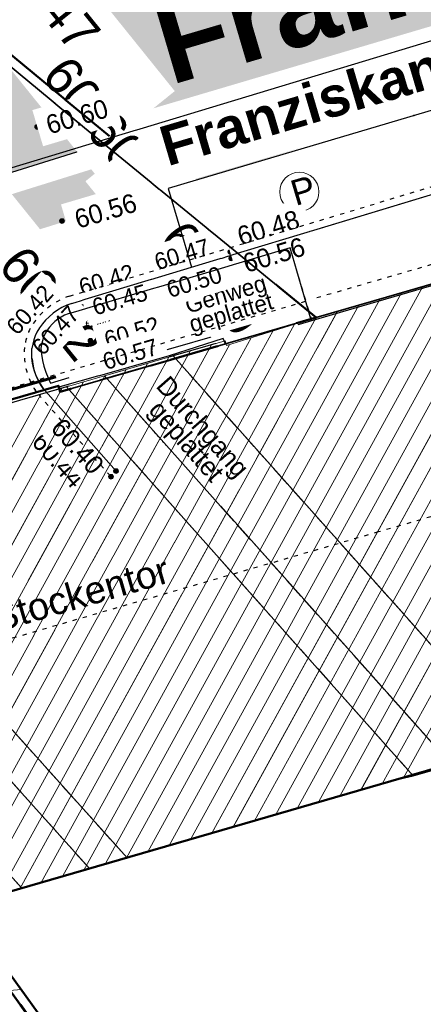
# Model space of a CAD drawing. Header units: millimetres. Extents: x 32365810 to 32368499, y 5620272 to 5622478.
# Tile 131 of 249: x 32366707 to 32366717, y 5620625 to 5620648. Entities that reach past the tile are written whole.
import ezdxf

# ---------------------------------------------------------------- set-up
doc = ezdxf.new("R2010")
doc.units = ezdxf.units.MM
for name, pattern in [('1000.100', [0]), ('1000.102', [0]), ('1000.104', [0.225, 0.075, -0.15]), ('1000.196', [0.225, 0.075, -0.15]), ('1000.210', [0]), ('1000.300', [0]), ('1600.1047', [0]), ('1600.2013', [0, 0]), ('1600.2028', [0]), ('1600.2305', [0.75, 0.5, 0, 0, -0.25]), ('1600.2505', [0]), ('1600.2507', [0]), ('GELTUNGSBEREICH', [8.5, 7, -1.5])]:
    doc.linetypes.add(name, pattern=pattern)
doc.layers.get('0').update_dxf_attribs({"color": 1, "linetype": 'CONTINUOUS'})
for name, color, linetype in [('_K_Fahrbahnmarkierung', 251, 'CONTINUOUS'), ('_K_Gebäude', 251, 'CONTINUOUS'), ('_K_Höhen_ gemessen (NHN)', 251, 'CONTINUOUS'), ('_K_Lagebezeichnungen', 251, 'CONTINUOUS'), ('_K_Siedlungsflächen - Bauwerke u. Einrichtungen', 251, 'CONTINUOUS'), ('_K_Topographie_ örtl. Aufnahme', 251, 'CONTINUOUS'), ('GELTUNGSBEREICH_B', 7, 'CONTINUOUS'), ('STRASSENBEGRENZUNG_FA', 72, 'CONTINUOUS'), ('UMGR_GELTUNGSBEREICH', 7, 'CONTINUOUS'), ('UMGR_STRASSENVERKEHRSFLÄCHE', 7, 'CONTINUOUS')]:
    doc.layers.add(name, color=color, linetype=linetype)
doc.layers.add('_K_Flurstücke_Grenzpunkte', color=251, linetype='CONTINUOUS', lineweight=50)
for name, color, linetype, transparency in [('Beschriftung Topographie', 7, 'CONTINUOUS', 0.75), ('EFB-_ Dachhöhen Bestandsgebäude (NHN)', 7, 'CONTINUOUS', 0.75), ('Fahrbahnmarkierung', 7, 'CONTINUOUS', 0.75), ('Flurstücke_Grenzpunkte', 11, 'CONTINUOUS', 0.75), ('Gebäude', 31, 'CONTINUOUS', 0.75), ('Höhen_ gemessen (NHN)', 7, 'CONTINUOUS', 0.75), ('Höhentexte_ gemessen (NHN)', 7, 'CONTINUOUS', 0.75), ('Lagebezeichnungen', 12, 'CONTINUOUS', 0.75), ('Leitungen Kanalbestand (AMT 66)', 7, 'CONTINUOUS', 0.75), ('Siedlungsflächen - Bauwerke u. Einrichtungen', 51, 'CONTINUOUS', 0.75), ('Symbole Topographie', 7, 'CONTINUOUS', 0.75), ('Topgraphie_ weitere örtliche Aufnahme', 7, 'CONTINUOUS', 0.75), ('Topographie_ örtl. Aufnahme', 7, 'CONTINUOUS', 0.75)]:
    doc.layers.add(name, color=color, linetype=linetype, transparency=transparency)
doc.layers.add('STRASSENVERKEHRSFLÄCHE_FA', color=7, linetype='CONTINUOUS', true_color=0xfff5bf)
doc.styles.add('Arial', font='arial.ttf')
doc.styles.add('Beschriftung Topographie_ blau', font='GOTHIC.TTF')
doc.styles.add('Höhe NHN_ gemessen_ schwarz', font='GOTHIC.TTF')
doc.styles.add('Name - Bauwerken u. Einrichtungen - F 10', font='arialbd.ttf')
doc.styles.add('Sonstiger Text_ Bezeichnung - N 7 380', font='arial.ttf')

# ---------------------------------------------------------------- blocks, each defined once
blk = doc.blocks.new('Flurgrenze_ Begleitsignatur')
at = {"color": 0, "lineweight": -2}
for p, q in [((-0.29, 0), (-0.12, 0)), ((0.12, 0), (0.29, 0))]:
    blk.add_line(p, q, dxfattribs=at)
for p in [(-0.06, 0), (0, 0), (0.06, 0)]:
    blk.add_point(p, dxfattribs=at)
blk = doc.blocks.new('S1000.15')
at = {"color": 0, "lineweight": -2}
for p, q in [((-0.5, 0.05), (-0.485, 0.1)), ((0.495, 0.05), (-0.5, 0.05)), ((-0.5, -0.05), (-0.5, 0)), ((-0.5, 0), (0.5, 0)), ((-0.485, 0.1), (0.49, 0.1)), ((-0.475, 0.15), (-0.455, 0.2)), ((0.475, 0.15), (-0.475, 0.15)), ((-0.455, 0.2), (0.455, 0.2)), ((-0.43, 0.25), (-0.4, 0.3)), ((0.43, 0.25), (-0.43, 0.25)), ((-0.4, 0.3), (0.395, 0.3)), ((-0.355, 0.35), (-0.295, 0.4)), ((0.36, 0.35), (-0.355, 0.35)), ((-0.295, 0.4), (0.3, 0.4)), ((0.22, 0.45), (-0.215, 0.45)), ((0.3, 0.4), (0.22, 0.45)), ((0.395, 0.3), (0.36, 0.35)), ((0.455, 0.2), (0.43, 0.25)), ((0.49, 0.1), (0.475, 0.15)), ((0.5, 0), (0.495, 0.05)), ((0.495, -0.05), (-0.5, -0.05)), ((-0.475, -0.15), (-0.49, -0.1)), ((-0.49, -0.1), (0.485, -0.1)), ((0.475, -0.15), (-0.475, -0.15)), ((-0.43, -0.25), (-0.455, -0.2)), ((-0.455, -0.2), (0.46, -0.2)), ((0.425, -0.25), (-0.43, -0.25)), ((-0.355, -0.35), (-0.4, -0.3)), ((-0.4, -0.3), (0.395, -0.3)), ((0.345, -0.35), (-0.355, -0.35)), ((-0.205, -0.45), (-0.29, -0.4)), ((-0.29, -0.4), (0.285, -0.4)), ((0.2, -0.45), (-0.205, -0.45)), ((0.285, -0.4), (0.345, -0.35)), ((0.395, -0.3), (0.425, -0.25)), ((0.46, -0.2), (0.475, -0.15)), ((0.485, -0.1), (0.495, -0.05))]:
    blk.add_line(p, q, dxfattribs=at)
blk.add_circle((0, 0), 0.5, dxfattribs=at)
blk = doc.blocks.new('S1000.549', base_point=(-0.2, 0))
at = {"color": 0, "lineweight": -2}
blk.add_line((-0.45, 0), (0.05, 0), dxfattribs=at)
blk.add_circle((-0.2, 0), 0.25, dxfattribs=at)
at = {"color": 0, "lineweight": -2, "insert": (0.05246, -0.199999), "char_height": 0.4, "attachment_point": 7, "line_spacing_factor": 0.69, "style": 'Arial'}
blk.add_mtext('W', dxfattribs=at)
blk = doc.blocks.new('S1000.319')
at = {"color": 0, "lineweight": -2}
blk.add_circle((0, 0), 0.5, dxfattribs=at)
at = {"color": 0, "lineweight": -2, "insert": (-0.19717, -0.320478), "char_height": 0.65, "attachment_point": 7, "line_spacing_factor": 0.69, "style": 'Arial'}
blk.add_mtext('P', dxfattribs=at)
blk = doc.blocks.new('S1000.258')
at = {"lineweight": -2}
blk.add_hatch(color=0, dxfattribs=at).paths.add_polyline_path([(-0.5, -0.5), (-0.5, 0.5), (0.5, 0.5), (0.5, -0.5)], flags=0)
blk = doc.blocks.new('O68')
at = {"layer": 'Gebäude', "color": 7, "linetype": '1600.2507', "lineweight": 18}
for p, q in [((32366209.186, 5621985.743), (32366205.062, 5621990.322)), ((32366205.062, 5621990.322), (32366205.609, 5621987.447)), ((32366205.609, 5621987.447), (32366207.564, 5621985.274)), ((32366207.564, 5621985.274), (32366209.186, 5621985.743))]:
    blk.add_line(p, q, dxfattribs=at)
blk = doc.blocks.new('O72')
at = {"layer": 'Gebäude', "color": 7, "linetype": '1600.2507', "lineweight": 18}
for p, q in [((32366208.634, 5621997.239), (32366204.001, 5621995.895)), ((32366216.912, 5621987.959), (32366208.634, 5621997.239)), ((32366204.758, 5621991.918), (32366204.001, 5621995.895)), ((32366204.758, 5621991.918), (32366210.08, 5621986.003)), ((32366210.329, 5621986.075), (32366216.569, 5621987.881)), ((32366216.569, 5621987.881), (32366216.912, 5621987.959)), ((32366210.08, 5621986.003), (32366210.329, 5621986.075))]:
    blk.add_line(p, q, dxfattribs=at)
blk = doc.blocks.new('O113')
at = {"layer": 'Gebäude', "color": 7, "linetype": '1600.2507', "lineweight": 18}
for p, q in [((32366211.178, 5621997.977), (32366209.537, 5621997.501)), ((32366219.478, 5621988.69), (32366211.178, 5621997.977)), ((32366209.537, 5621997.501), (32366217.825, 5621988.219)), ((32366217.825, 5621988.219), (32366219.478, 5621988.69))]:
    blk.add_line(p, q, dxfattribs=at)
blk = doc.blocks.new('O183')
at = {"layer": 'Flurstücke_Grenzpunkte', "color": 251, "linetype": '1600.2013', "lineweight": 50, "true_color": 0x566563}
blk.add_line((32366209.661345, 5622003.219428), (32366198.742345, 5622012.244428), dxfattribs=at)
at = {"layer": 'Flurstücke_Grenzpunkte', "color": 251, "lineweight": 50, "true_color": 0x566563, "xscale": 5, "yscale": 5, "zscale": 5, "rotation": 140.424876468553}
blk.add_blockref('Flurgrenze_ Begleitsignatur', (32366202.082254, 5622009.483857), dxfattribs=at)
blk = doc.blocks.new('O201')
at = {"layer": 'Flurstücke_Grenzpunkte', "color": 251, "linetype": '1600.2013', "lineweight": 50, "true_color": 0x566563}
blk.add_line((32366205.920698, 5621984.721125), (32366208.020698, 5621981.818125), dxfattribs=at)
at = {"layer": 'Flurstücke_Grenzpunkte', "color": 251, "lineweight": 50, "true_color": 0x566563, "xscale": 5, "yscale": 5, "zscale": 5, "rotation": 305.881585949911}
blk.add_blockref('Flurgrenze_ Begleitsignatur', (32366206.970698, 5621983.269625), dxfattribs=at)
blk = doc.blocks.new('O229')
at = {"layer": 'Flurstücke_Grenzpunkte', "color": 251, "linetype": '1600.2013', "lineweight": 50, "true_color": 0x566563}
blk.add_line((32366208.376336, 5621997.482098), (32366203.924336, 5621996.191098), dxfattribs=at)
at = {"layer": 'Flurstücke_Grenzpunkte', "color": 251, "lineweight": 50, "true_color": 0x566563, "xscale": 5, "yscale": 5, "zscale": 5, "rotation": 196.171209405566}
blk.add_blockref('Flurgrenze_ Begleitsignatur', (32366206.150336, 5621996.836598), dxfattribs=at)
blk = doc.blocks.new('O494')
at = {"layer": 'Gebäude', "color": 7, "linetype": '1600.2305', "lineweight": 18}
blk.add_line((32366209.537, 5621997.501), (32366211.178, 5621997.977), dxfattribs=at)
blk = doc.blocks.new('O522')
at = {"layer": 'Gebäude', "color": 7, "linetype": '1600.2305', "lineweight": 18}
blk.add_line((32366207.564, 5621985.274), (32366209.186, 5621985.743), dxfattribs=at)
blk = doc.blocks.new('O532')
at = {"layer": 'Gebäude', "color": 7, "linetype": '1600.2305', "lineweight": 18}
for p, q in [((32366210.329, 5621986.075), (32366216.569, 5621987.881)), ((32366216.569, 5621987.881), (32366216.912, 5621987.959)), ((32366210.08, 5621986.003), (32366210.329, 5621986.075))]:
    blk.add_line(p, q, dxfattribs=at)
blk = doc.blocks.new('O536')
at = {"layer": 'Gebäude', "color": 7, "linetype": '1600.2305', "lineweight": 18}
blk.add_line((32366204.001, 5621995.895), (32366208.634, 5621997.239), dxfattribs=at)
blk = doc.blocks.new('O759')
at = {"layer": 'Flurstücke_Grenzpunkte', "color": 7, "linetype": '1600.2028', "lineweight": 35}
for p, q in [((32366263.794, 5622001.568), (32366206.103, 5621984.853)), ((32366206.103, 5621984.853), (32366208.203, 5621981.95))]:
    blk.add_line(p, q, dxfattribs=at)
blk = doc.blocks.new('O864')
at = {"layer": 'Flurstücke_Grenzpunkte', "color": 7, "linetype": '1600.2028', "lineweight": 35}
blk.add_line((32366206.103, 5621984.853), (32366208.203, 5621981.95), dxfattribs=at)
blk = doc.blocks.new('O1462')
at = {"layer": 'Flurstücke_Grenzpunkte', "color": 7, "linetype": '1600.2028', "lineweight": 35}
for p, q in [((32366209.518, 5622003.046), (32366198.599, 5622012.071)), ((32366214.593, 5621998.895), (32366209.518, 5622003.046)), ((32366208.481, 5621997.122), (32366214.593, 5621998.895)), ((32366203.987, 5621995.975), (32366208.439, 5621997.266)), ((32366208.439, 5621997.266), (32366208.481, 5621997.122))]:
    blk.add_line(p, q, dxfattribs=at)
blk = doc.blocks.new('O1713')
at = {"layer": 'Flurstücke_Grenzpunkte', "color": 7, "linetype": '1600.2028', "lineweight": 35}
for p, q in [((32366260.69, 5622012.274), (32366214.593, 5621998.895)), ((32366263.794, 5622001.568), (32366206.103, 5621984.853)), ((32366208.481, 5621997.122), (32366214.593, 5621998.895)), ((32366203.987, 5621995.975), (32366208.439, 5621997.266)), ((32366208.439, 5621997.266), (32366208.481, 5621997.122))]:
    blk.add_line(p, q, dxfattribs=at)
blk = doc.blocks.new('O1900')
at = {"layer": 'Flurstücke_Grenzpunkte', "color": 7, "linetype": '1600.2028', "lineweight": 35}
for p, q in [((32366260.69, 5622012.274), (32366214.593, 5621998.895)), ((32366209.518, 5622003.046), (32366198.599, 5622012.071)), ((32366214.593, 5621998.895), (32366209.518, 5622003.046))]:
    blk.add_line(p, q, dxfattribs=at)
blk = doc.blocks.new('O2286')
at = {"layer": 'Gebäude', "color": 7, "linetype": '1600.2505', "lineweight": 18}
for p, q in [((32366260.69, 5622012.274), (32366214.593, 5621998.895)), ((32366214.593, 5621998.895), (32366212.458, 5621998.224)), ((32366212.424, 5621998.339), (32366211.178, 5621997.977)), ((32366212.458, 5621998.224), (32366212.424, 5621998.339)), ((32366211.178, 5621997.977), (32366209.537, 5621997.501)), ((32366209.537, 5621997.501), (32366208.634, 5621997.239)), ((32366208.634, 5621997.239), (32366204.001, 5621995.895)), ((32366216.912, 5621987.959), (32366217.825, 5621988.219)), ((32366210.329, 5621986.075), (32366216.569, 5621987.881)), ((32366216.569, 5621987.881), (32366216.912, 5621987.959)), ((32366209.186, 5621985.743), (32366210.08, 5621986.003)), ((32366210.08, 5621986.003), (32366210.329, 5621986.075)), ((32366207.564, 5621985.274), (32366209.186, 5621985.743)), ((32366206.103, 5621984.853), (32366207.564, 5621985.274))]:
    blk.add_line(p, q, dxfattribs=at)
at = {"layer": 'Gebäude', "color": 7, "lineweight": 18, "insert": (32366211.054412, 5621992.894653), "char_height": 0.65, "attachment_point": 6, "rotation": 16.141655, "line_spacing_factor": 0.69, "style": 'Sonstiger Text_ Bezeichnung - N 7 380', "bg_fill": 2}
blk.add_mtext('Stockentor', dxfattribs=at)
blk = doc.blocks.new('O2434')
at = {"layer": 'Gebäude', "color": 7, "linetype": '1600.2505', "lineweight": 18}
blk.add_line((32366208.203, 5621981.95), (32366206.103, 5621984.853), dxfattribs=at)
blk = doc.blocks.new('*X1125')
at = {"color": 253, "linetype": '1600.1047', "lineweight": 18, "true_color": 0xb2b2b2}
for p, q in [((32366216.679136, 5621987.906045), (32366224.269051, 5622001.703337)), ((32366216.174564, 5621987.766841), (32366223.75974, 5622001.555516)), ((32366215.156483, 5621987.472185), (32366222.741117, 5622001.259875)), ((32366215.665524, 5621987.619513), (32366223.250428, 5622001.407696)), ((32366214.647442, 5621987.324857), (32366222.231806, 5622001.112055)), ((32366213.629361, 5621987.030201), (32366221.213183, 5622000.816414)), ((32366214.138402, 5621987.177529), (32366221.722494, 5622000.964234)), ((32366212.61128, 5621986.735545), (32366220.19456, 5622000.520773)), ((32366213.120321, 5621986.882873), (32366220.703871, 5622000.668594)), ((32366212.10224, 5621986.588216), (32366219.685249, 5622000.372953)), ((32366211.084159, 5621986.29356), (32366218.666626, 5622000.077312)), ((32366211.593199, 5621986.440888), (32366219.175937, 5622000.225132)), ((32366210.575118, 5621986.146232), (32366218.157314, 5621999.929492)), ((32366209.556599, 5621985.850781), (32366217.138692, 5621999.633851)), ((32366210.066108, 5621985.99896), (32366217.648003, 5621999.781671)), ((32366209.047243, 5621985.702878), (32366216.62938, 5621999.48603)), ((32366208.029344, 5621985.408554), (32366215.610758, 5621999.19039)), ((32366208.538294, 5621985.555716), (32366216.120069, 5621999.33821)), ((32366207.011803, 5621985.11488), (32366214.592121, 5621998.894724)), ((32366207.520423, 5621985.261443), (32366215.101446, 5621999.042569)), ((32366206.503183, 5621984.968316), (32366214.074663, 5621998.732094)), ((32366205.96947, 5621985.554166), (32366213.039747, 5621998.406835)), ((32366206.079535, 5621984.976217), (32366213.557205, 5621998.569464)), ((32366205.749342, 5621986.710064), (32366212.093643, 5621998.243021)), ((32366205.859406, 5621986.132115), (32366212.522289, 5621998.244205)), ((32366205.529269, 5621987.866063), (32366211.074855, 5621997.947081)), ((32366205.639277, 5621987.288013), (32366211.584233, 5621998.095023)), ((32366205.419281, 5621988.444152), (32366210.5656, 5621997.799363)), ((32366205.199306, 5621989.600329), (32366209.54709, 5621997.503927)), ((32366205.309293, 5621989.02224), (32366210.056345, 5621997.651645)), ((32366205.089318, 5621990.178417), (32366209.037809, 5621997.356163)), ((32366204.869181, 5621991.3343), (32366208.019269, 5621997.060671)), ((32366204.979261, 5621990.756379), (32366208.528532, 5621997.208405))]:
    blk.add_line(p, q, dxfattribs=at)
blk = doc.blocks.new('*X1169')
at = {"color": 253, "linetype": '1600.1047', "lineweight": 18, "true_color": 0xb2b2b2}
blk.add_line((32366207.548653, 5621982.854557), (32366151.031707, 5621978.191899), dxfattribs=at)

msp = doc.modelspace()

# ---------------------------------------------------------------- hatches: boundary and pattern name
at = {"layer": 'STRASSENVERKEHRSFLÄCHE_FA', "true_color": 0xffd24a}
h = msp.add_hatch(color=41, dxfattribs=at)
h.paths.add_polyline_path([(32366700.812, 5620642.637), (32366709.343, 5620645.3), (32366744.935, 5620656.407), (32366800.844, 5620673.855), (32366814.238, 5620678.035), (32366812.525, 5620684.489), (32366790.959, 5620765.764), (32366786.667, 5620779.054), (32366782.414, 5620794.243), (32366771.602, 5620788.163), (32366758.559, 5620780.941), (32366707.208, 5620751.956), (32366691.608, 5620737.561), (32366678.051, 5620726.047), (32366655.3, 5620707.965), (32366642.99, 5620700.236), (32366635.313, 5620695.501)], flags=0)
edge = h.paths.add_edge_path(flags=0)
edge.add_line((32366743.171, 5620661.733), (32366743.725, 5620660.059))
edge.add_line((32366743.725, 5620660.059), (32366743.458, 5620659.979))
edge.add_line((32366743.458, 5620659.979), (32366724.425, 5620654.23))
edge.add_line((32366724.425, 5620654.23), (32366712.306, 5620650.509))
edge.add_line((32366712.306, 5620650.509), (32366710.876, 5620650.047))
edge.add_line((32366710.876, 5620650.047), (32366706.05, 5620648.579))
edge.add_arc((32366704.003, 5620654.956), 6.698, 283.318, 287.7972, ccw=False)
edge.add_line((32366705.546, 5620648.438), (32366698.424, 5620654.325))
edge.add_line((32366698.424, 5620654.325), (32366697.04, 5620655.473))
edge.add_line((32366697.04, 5620655.473), (32366693.205, 5620658.654))
edge.add_line((32366693.205, 5620658.654), (32366688.766, 5620662.336))
edge.add_line((32366688.766, 5620662.336), (32366681.071, 5620668.621))
edge.add_line((32366681.071, 5620668.621), (32366678.012, 5620671.146))
edge.add_line((32366678.012, 5620671.146), (32366674.951, 5620673.67))
edge.add_line((32366674.951, 5620673.67), (32366671.86, 5620676.22))
edge.add_line((32366671.86, 5620676.22), (32366667.729, 5620679.629))
edge.add_line((32366667.729, 5620679.629), (32366654.864, 5620689.785))
edge.add_line((32366654.864, 5620689.785), (32366649.894, 5620695.982))
edge.add_line((32366649.894, 5620695.982), (32366658.967, 5620703.306))
edge.add_line((32366658.967, 5620703.306), (32366659.344, 5620702.84))
edge.add_line((32366659.344, 5620702.84), (32366668.389, 5620710.034))
edge.add_line((32366668.389, 5620710.034), (32366674.395, 5620714.748))
edge.add_line((32366674.395, 5620714.748), (32366678.887, 5620718.272))
edge.add_line((32366678.887, 5620718.272), (32366679.916, 5620719.08))
edge.add_line((32366679.916, 5620719.08), (32366682.406, 5620721.072))
edge.add_line((32366682.406, 5620721.072), (32366687.066, 5620724.769))
edge.add_line((32366687.066, 5620724.769), (32366692.104, 5620728.954))
edge.add_line((32366692.104, 5620728.954), (32366695.975, 5620732.09))
edge.add_line((32366695.975, 5620732.09), (32366701.909, 5620736.897))
edge.add_line((32366701.909, 5620736.897), (32366705.598, 5620739.886))
edge.add_line((32366705.598, 5620739.886), (32366707.114, 5620741.114))
edge.add_line((32366707.114, 5620741.114), (32366709.678, 5620743.191))
edge.add_line((32366709.678, 5620743.191), (32366711.231, 5620744.449))
edge.add_line((32366711.231, 5620744.449), (32366709.901, 5620746.78))
edge.add_line((32366709.901, 5620746.78), (32366714.041, 5620748.991))
edge.add_line((32366714.041, 5620748.991), (32366720.118, 5620752.237))
edge.add_line((32366720.118, 5620752.237), (32366735.266, 5620760.328))
edge.add_line((32366735.266, 5620760.328), (32366742.576, 5620764.232))
edge.add_line((32366742.576, 5620764.232), (32366745.667, 5620765.883))
edge.add_line((32366745.667, 5620765.883), (32366748.389, 5620767.337))
edge.add_line((32366748.389, 5620767.337), (32366756.702, 5620771.881))
edge.add_line((32366756.702, 5620771.881), (32366764.579, 5620776.187))
edge.add_line((32366764.579, 5620776.187), (32366766.33, 5620772.553))
edge.add_line((32366766.33, 5620772.553), (32366774.371, 5620775.593))
edge.add_line((32366774.371, 5620775.593), (32366779.279, 5620762.41))
edge.add_line((32366779.279, 5620762.41), (32366782.33, 5620749.774))
edge.add_line((32366782.33, 5620749.774), (32366791.82, 5620710.458))
edge.add_line((32366791.82, 5620710.458), (32366791.885, 5620710.186))
edge.add_line((32366791.885, 5620710.186), (32366793.466, 5620703.78))
edge.add_line((32366793.466, 5620703.78), (32366795.233, 5620696.617))
edge.add_line((32366795.233, 5620696.617), (32366799.353, 5620680.172))
edge.add_line((32366799.353, 5620680.172), (32366785.793, 5620675.727))
edge.add_line((32366785.793, 5620675.727), (32366779.86, 5620673.837))
edge.add_line((32366779.86, 5620673.837), (32366773.881, 5620671.894))
edge.add_line((32366773.881, 5620671.894), (32366767.913, 5620669.955))
edge.add_line((32366767.913, 5620669.955), (32366743.171, 5620661.733))

# ---------------------------------------------------------------- linework, layer by layer
at = {"layer": '_K_Fahrbahnmarkierung', "linetype": '1000.210'}
for p, q in [((32366722.558, 5620647.682), (32366710.885, 5620644.231)), ((32366710.885, 5620644.231), (32366711.447, 5620642.353))]:
    msp.add_line(p, q, dxfattribs=at)
at = {"layer": '_K_Fahrbahnmarkierung'}
msp.add_point((32366716.753, 5620645.971), dxfattribs=at)
at = {"layer": '_K_Flurstücke_Grenzpunkte', "linetype": '1600.2028', "lineweight": 35}
for p, q in [((32366709.343, 5620645.3), (32366698.424, 5620654.325)), ((32366760.515, 5620654.528), (32366714.418, 5620641.149)), ((32366760.515, 5620654.528), (32366714.418, 5620641.149)), ((32366714.418, 5620641.149), (32366709.343, 5620645.3)), ((32366763.619, 5620643.822), (32366705.928, 5620627.107)), ((32366708.306, 5620639.376), (32366714.418, 5620641.149)), ((32366703.812, 5620638.229), (32366708.264, 5620639.52)), ((32366708.264, 5620639.52), (32366708.306, 5620639.376))]:
    msp.add_line(p, q, dxfattribs=at)
at = {"layer": '_K_Flurstücke_Grenzpunkte', "linetype": '1600.2028'}
for points in [[(32366677.371, 5620651.811), (32366691.983, 5620639.989), (32366697.148, 5620636.134), (32366702.846, 5620637.792), (32366702.804, 5620637.936), (32366703.812, 5620638.229), (32366708.264, 5620639.52), (32366708.306, 5620639.376), (32366714.418, 5620641.149), (32366709.343, 5620645.3), (32366698.424, 5620654.325), (32366697.04, 5620655.473), (32366693.205, 5620658.654), (32366688.766, 5620662.336)], [(32366763.619, 5620643.822), (32366705.928, 5620627.107), (32366708.028, 5620624.204), (32366707.787, 5620620.571), (32366705.402, 5620617.789), (32366705.614, 5620617.607), (32366681.484, 5620589.313), (32366680.509, 5620590.142), (32366641.487, 5620544.232), (32366628.972, 5620529.508), (32366591.543, 5620485.472)], [(32366708.028, 5620624.204), (32366705.928, 5620627.107), (32366705.434, 5620629.701), (32366704.887, 5620632.576), (32366704.583, 5620634.172), (32366703.826, 5620638.149), (32366703.812, 5620638.229), (32366702.804, 5620637.936), (32366702.846, 5620637.792), (32366697.148, 5620636.134), (32366676.744, 5620630.234), (32366676.702, 5620630.379), (32366671.201, 5620628.787), (32366671.243, 5620628.643), (32366653.405, 5620623.481)]]:
    msp.add_lwpolyline(points, dxfattribs=at)
at = {"layer": '_K_Gebäude', "linetype": '1600.2507', "lineweight": 18}
msp.add_line((32366707.389, 5620627.528), (32366709.011, 5620627.997), dxfattribs=at)
at = {"layer": '_K_Gebäude', "linetype": '1600.2505', "lineweight": -2}
for points in [[(32366760.515, 5620654.528), (32366714.418, 5620641.149), (32366712.283, 5620640.478), (32366712.249, 5620640.593), (32366711.003, 5620640.231), (32366709.362, 5620639.755), (32366708.459, 5620639.493), (32366703.826, 5620638.149), (32366704.583, 5620634.172), (32366704.887, 5620632.576), (32366705.434, 5620629.701), (32366705.928, 5620627.107), (32366707.389, 5620627.528), (32366709.011, 5620627.997), (32366709.905, 5620628.257), (32366710.154, 5620628.329), (32366716.394, 5620630.135), (32366716.737, 5620630.213), (32366717.65, 5620630.473)], [(32366708.028, 5620624.204), (32366705.928, 5620627.107), (32366705.434, 5620629.701), (32366704.887, 5620632.576), (32366704.583, 5620634.172), (32366703.826, 5620638.149), (32366701.588, 5620637.501), (32366700.687, 5620637.239), (32366699.074, 5620636.772), (32366697.846, 5620636.416), (32366697.882, 5620636.291), (32366676.744, 5620630.234), (32366671.243, 5620628.643), (32366653.405, 5620623.481)]]:
    msp.add_lwpolyline(points, dxfattribs=at)
at = {"layer": '_K_Gebäude', "linetype": '1600.2305', "lineweight": 18}
for points in [[(32366711.003, 5620640.231), (32366709.362, 5620639.755), (32366711.003, 5620640.231), (32366719.303, 5620630.944), (32366717.65, 5620630.473), (32366709.362, 5620639.755)], [(32366701.588, 5620637.501), (32366704.583, 5620634.172), (32366703.826, 5620638.149), (32366701.588, 5620637.501), (32366703.826, 5620638.149), (32366708.459, 5620639.493), (32366716.737, 5620630.213), (32366716.394, 5620630.135), (32366710.154, 5620628.329), (32366709.905, 5620628.257), (32366704.583, 5620634.172), (32366703.826, 5620638.149), (32366708.459, 5620639.493)], [(32366699.074, 5620636.772), (32366705.434, 5620629.701), (32366707.389, 5620627.528), (32366709.011, 5620627.997), (32366704.887, 5620632.576), (32366700.687, 5620637.239), (32366699.074, 5620636.772), (32366700.687, 5620637.239)]]:
    msp.add_lwpolyline(points, dxfattribs=at)
at = {"layer": '_K_Gebäude', "linetype": '1600.2507', "lineweight": 18}
msp.add_lwpolyline([(32366709.905, 5620628.257), (32366710.154, 5620628.329), (32366716.394, 5620630.135), (32366716.737, 5620630.213)], dxfattribs=at)
at = {"layer": '_K_Siedlungsflächen - Bauwerke u. Einrichtungen', "linetype": '1600.1047', "lineweight": 18}
for p, q in [((32366716, 5620630.021), (32366723.585, 5620643.809)), ((32366716.505, 5620630.16), (32366724.094, 5620643.957)), ((32366714.982, 5620629.726), (32366722.567, 5620643.514)), ((32366715.491, 5620629.873), (32366723.076, 5620643.661)), ((32366714.473, 5620629.579), (32366722.057, 5620643.366)), ((32366713.455, 5620629.284), (32366721.039, 5620643.07)), ((32366713.964, 5620629.431), (32366721.548, 5620643.218)), ((32366712.946, 5620629.137), (32366720.529, 5620642.922)), ((32366711.928, 5620628.842), (32366719.511, 5620642.627)), ((32366712.437, 5620628.989), (32366720.02, 5620642.774)), ((32366710.91, 5620628.547), (32366718.492, 5620642.331)), ((32366711.419, 5620628.695), (32366719.001, 5620642.479)), ((32366710.401, 5620628.4), (32366717.983, 5620642.183)), ((32366709.382, 5620628.104), (32366716.964, 5620641.888)), ((32366709.892, 5620628.253), (32366717.473, 5620642.035)), ((32366708.873, 5620627.957), (32366716.455, 5620641.74)), ((32366707.855, 5620627.662), (32366715.436, 5620641.444)), ((32366708.364, 5620627.809), (32366715.945, 5620641.592)), ((32366706.837, 5620627.369), (32366714.418, 5620641.148)), ((32366707.346, 5620627.515), (32366714.927, 5620641.296)), ((32366706.329, 5620627.222), (32366713.9, 5620640.986)), ((32366705.905, 5620627.23), (32366713.383, 5620640.823)), ((32366705.575, 5620628.964), (32366711.919, 5620640.497)), ((32366705.685, 5620628.386), (32366712.348, 5620640.498)), ((32366705.795, 5620627.808), (32366712.865, 5620640.66)), ((32366705.465, 5620629.542), (32366711.41, 5620640.349)), ((32366705.245, 5620630.698), (32366710.391, 5620640.053)), ((32366705.355, 5620630.12), (32366710.9, 5620640.201)), ((32366705.025, 5620631.854), (32366709.373, 5620639.758)), ((32366705.135, 5620631.276), (32366709.882, 5620639.905)), ((32366704.915, 5620632.432), (32366708.863, 5620639.61)), ((32366704.695, 5620633.588), (32366707.845, 5620639.314)), ((32366704.805, 5620633.01), (32366708.354, 5620639.462)), ((32366707.374, 5620625.108), (32366650.857, 5620620.446))]:
    msp.add_line(p, q, dxfattribs=at)
at = {"layer": '_K_Topographie_ örtl. Aufnahme', "linetype": '1000.104'}
for p, q in [((32366714.318, 5620641.074), (32366713.724, 5620643.041)), ((32366709.506, 5620637.364), (32366707.762, 5620639.344))]:
    msp.add_line(p, q, dxfattribs=at)
at = {"layer": '_K_Topographie_ örtl. Aufnahme', "linetype": '1000.100'}
msp.add_line((32366709.641, 5620637.483), (32366707.902, 5620639.457), dxfattribs=at)
at = {"layer": '_K_Topographie_ örtl. Aufnahme', "linetype": '1000.104'}
msp.add_lwpolyline([(32366708.528, 5620641.658), (32366718.227, 5620644.59), (32366731.692, 5620648.527), (32366747.285, 5620653.182), (32366768.622, 5620659.528), (32366773.835, 5620661.094), (32366792.529, 5620666.658), (32366791.882, 5620668.928), (32366798.186, 5620670.805)], dxfattribs=at)
at = {"layer": '_K_Topographie_ örtl. Aufnahme', "linetype": '1000.100'}
for points in [[(32366708.582, 5620641.487), (32366718.278, 5620644.418), (32366731.743, 5620648.355), (32366747.336, 5620653.01), (32366768.673, 5620659.356), (32366773.886, 5620660.922), (32366792.75, 5620666.536), (32366792.104, 5620668.807), (32366798.237, 5620670.632)], [(32366760.237, 5620654.445), (32366758.612, 5620653.978), (32366718.811, 5620642.383), (32366717.177, 5620641.907), (32366712.24, 5620640.468), (32366712.195, 5620640.62), (32366712.159, 5620640.748), (32366710.832, 5620640.37), (32366709.022, 5620639.853), (32366708.486, 5620639.701)]]:
    msp.add_lwpolyline(points, dxfattribs=at)
at = {"layer": '_K_Topographie_ örtl. Aufnahme', "linetype": '1000.104'}
msp.add_lwpolyline([(32366708.528, 5620641.658, 0.18702), (32366707.591, 5620640.885, 0.087174), (32366707.455, 5620640.431, 0.184858), (32366707.762, 5620639.344)], format="xyb", dxfattribs=at)
at = {"layer": '_K_Topographie_ örtl. Aufnahme', "linetype": '1000.100'}
msp.add_lwpolyline([(32366708.582, 5620641.487, 0.185907), (32366707.75, 5620640.801, 0.08581), (32366707.634, 5620640.413)], format="xyb", dxfattribs=at)
msp.add_arc((32366709.03, 5620640.288), 1.401, 174.9044, 216.4157, dxfattribs=at)
at = {"layer": '_K_Topographie_ örtl. Aufnahme'}
for p in [(32366713.8, 5620642.789), (32366708.041, 5620641.168), (32366714.295, 5620641.152), (32366707.671, 5620639.946)]:
    msp.add_point(p, dxfattribs=at)
at = {"layer": 'Fahrbahnmarkierung', "color": 7, "true_color": 0xffffff}
msp.add_point((32366716.753, 5620645.971, 60.556), dxfattribs=at)
at = {"layer": 'GELTUNGSBEREICH_B', "linetype": 'GELTUNGSBEREICH', "ltscale": 0.5, "const_width": 1, "flags": 128}
msp.add_lwpolyline([(32366700.6, 5620641.524), (32366709.641, 5620644.345), (32366745.233, 5620655.452), (32366801.142, 5620672.901), (32366815.45, 5620677.366), (32366813.492, 5620684.746), (32366791.918, 5620766.046), (32366787.625, 5620779.343), (32366783.034, 5620795.739), (32366771.115, 5620789.036), (32366758.071, 5620781.813), (32366706.615, 5620752.77), (32366690.945, 5620738.31), (32366677.416, 5620726.82), (32366654.721, 5620708.782), (32366642.462, 5620701.085), (32366633.585, 5620695.611)], close=True, dxfattribs=at)
at = {"layer": 'STRASSENBEGRENZUNG_FA', "const_width": 0.8}
msp.add_lwpolyline([(32366711.783, 5620660.896), (32366714.963, 5620650.906), (32366712.427, 5620650.127), (32366710.996, 5620649.665), (32366706.17, 5620648.197, -0.026526), (32366705.442, 5620648.005), (32366698.17, 5620654.016)], format="xyb", dxfattribs=at)
at = {"layer": 'Topographie_ örtl. Aufnahme', "color": 7, "true_color": 0xffffff}
for p in [(32366713.8, 5620642.789, 60.55), (32366714.295, 5620641.152, 60.616), (32366712.146, 5620640.754, 60.609), (32366712.159, 5620640.748, 60.592), (32366712.195, 5620640.62, 60.606), (32366712.204, 5620640.617, 60.622), (32366710.788, 5620640.347, 60.598), (32366710.805, 5620640.362, 60.583), (32366708.486, 5620639.704, 60.526)]:
    msp.add_point(p, dxfattribs=at)
at = {"layer": 'Topographie_ örtl. Aufnahme', "color": 7, "lineweight": 18}
for p in [(32366709.313, 5620639.809, 60.553), (32366709.33, 5620639.804, 60.554)]:
    msp.add_point(p, dxfattribs=at)
at = {"layer": 'UMGR_GELTUNGSBEREICH'}
msp.add_lwpolyline([(32366700.812, 5620642.637), (32366709.343, 5620645.3), (32366744.935, 5620656.407), (32366800.844, 5620673.855), (32366814.238, 5620678.035), (32366812.525, 5620684.489), (32366790.959, 5620765.764), (32366786.667, 5620779.054), (32366782.414, 5620794.243), (32366771.602, 5620788.163), (32366758.559, 5620780.941), (32366707.208, 5620751.956), (32366691.608, 5620737.561), (32366678.051, 5620726.047), (32366655.3, 5620707.965), (32366642.99, 5620700.236), (32366635.313, 5620695.501)], close=True, dxfattribs=at)
at = {"layer": 'UMGR_STRASSENVERKEHRSFLÄCHE'}
msp.add_lwpolyline([(32366700.812, 5620642.637), (32366709.343, 5620645.3), (32366744.935, 5620656.407), (32366800.844, 5620673.855), (32366814.238, 5620678.035), (32366812.525, 5620684.489), (32366790.959, 5620765.764), (32366786.667, 5620779.054), (32366782.414, 5620794.243), (32366771.602, 5620788.163), (32366758.559, 5620780.941), (32366707.208, 5620751.956), (32366691.608, 5620737.561), (32366678.051, 5620726.047), (32366655.3, 5620707.965), (32366642.99, 5620700.236), (32366635.313, 5620695.501), (32366700.812, 5620642.637)], close=True, dxfattribs=at)

# ---------------------------------------------------------------- block references
at = {"layer": '_K_Flurstücke_Grenzpunkte', "color": 251, "lineweight": 60, "true_color": 0x566563}
for p, xscale, yscale, zscale, rotation in [((32366705.976, 5620639.09), 8, 8, 8, 196.171209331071), ((32366706.796, 5620625.523), 7.999999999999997, 7.999999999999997, 7.999999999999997, 305.881585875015)]:
    msp.add_blockref('Flurgrenze_ Begleitsignatur', p, dxfattribs=dict(at, xscale=xscale, yscale=yscale, zscale=zscale, rotation=rotation))
at = {"layer": '_K_Höhen_ gemessen (NHN)', "xscale": 0.1125, "yscale": 0.1125, "zscale": 0.1125}
for p in [(32366707.766, 5620645.697), (32366710.903, 5620642.135), (32366707.965, 5620641.192)]:
    msp.add_blockref('S1000.15', p, dxfattribs=at)
at = {"layer": 'Flurstücke_Grenzpunkte', "color": 7, "true_color": 0xffffff}
msp.add_blockref('O201', (499.825, -1357.746), dxfattribs=at)
at = {"layer": 'Gebäude', "color": 7, "true_color": 0xffffff}
for name in ['O68', 'O532', 'O522']:
    msp.add_blockref(name, (499.825, -1357.746), dxfattribs=at)
at = {"layer": 'Höhen_ gemessen (NHN)', "color": 7, "lineweight": 18, "xscale": 0.1125, "yscale": 0.1125, "zscale": 0.1125}
for p in [(32366707.766, 5620645.697, 60.595), (32366708.351, 5620643.451, 60.564), (32366709.251, 5620639.77, 60.568), (32366709.521, 5620637.349, 60.441), (32366709.641, 5620637.483, 60.396)]:
    msp.add_blockref('S1000.15', p, dxfattribs=at)

# ---------------------------------------------------------------- texts
at = {"layer": '_K_Lagebezeichnungen', "style": 'Name - Bauwerken u. Einrichtungen - F 10'}
msp.add_text('Franziskanerstraße', height=2, rotation=16.4704, dxfattribs=at).set_placement((32366710.937, 5620646.689))

# ---------------------------------------------------------------- next in the draw order: texts
at = {"layer": '_K_Höhen_ gemessen (NHN)', "char_height": 0.9, "width": 6.48035, "attachment_point": 8, "rotation": 308.8633, "line_spacing_factor": 0.69, "style": 'Höhe NHN_ gemessen_ schwarz', "bg_fill": 2}
for s, insert in [('60.47', (32366707.667, 5620648.57)), ('60.60', (32366708.775, 5620645.723)), ('60.50', (32366711.566, 5620641.801)), ('60.42', (32366707.734, 5620641.198))]:
    msp.add_mtext(s, dxfattribs=dict(at, insert=insert))
at = {"layer": 'Beschriftung Topographie', "color": 142, "lineweight": 25, "true_color": 0x0087cd, "insert": (32366711.471, 5620638.328), "char_height": 0.45, "attachment_point": 5, "rotation": 311.3785, "line_spacing_factor": 0.69, "style": 'Beschriftung Topographie_ blau', "bg_fill": 2}
msp.add_mtext('Durchgang\\Pgeplattet', dxfattribs=at)
at = {"layer": 'Höhentexte_ gemessen (NHN)', "color": 7, "lineweight": 25, "char_height": 0.45, "line_spacing_factor": 0.69, "style": 'Höhe NHN_ gemessen_ schwarz', "bg_fill": 2}
for s, insert, attachment_point, rotation in [('60.56', (32366709.458, 5620643.472, 60.54), 8, 16.5125), ('60.44', (32366708.934, 5620637.331, 60.417), 3, 311.3785)]:
    msp.add_mtext(s, dxfattribs=dict(at, insert=insert, attachment_point=attachment_point, rotation=rotation))

# ---------------------------------------------------------------- next in the draw order: linework, layer by layer
at = {"layer": 'Topographie_ örtl. Aufnahme', "color": 7, "true_color": 0xffffff}
msp.add_point((32366708.157, 5620641.032, 60.462), dxfattribs=at)

# ---------------------------------------------------------------- next in the draw order: block references
at = {"layer": 'Höhen_ gemessen (NHN)', "color": 7, "lineweight": 18, "xscale": 0.1125, "yscale": 0.1125, "zscale": 0.1125}
for p in [(32366712.371, 5620642.714, 60.476), (32366712.392, 5620642.56, 60.563), (32366710.876, 5620642.225, 60.469), (32366710.903, 5620642.135, 60.495), (32366708.794, 5620641.55, 60.416), (32366708.841, 5620641.435, 60.448), (32366707.965, 5620641.192, 60.416), (32366708.013, 5620641.139, 60.466), (32366709.031, 5620640.595, 60.517)]:
    msp.add_blockref('S1000.15', p, dxfattribs=at)
at = {"layer": 'Symbole Topographie', "color": 7, "lineweight": 18}
for name, p, xscale, yscale, zscale, rotation in [('S1000.319', (32366714.018, 5620644.148), 0.9375, 0.9375, 0.9375, 16.613859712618), ('S1000.258', (32366710.868, 5620642.177, 60.47), 0.15000000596, 0.15000000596, 0.15000000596, 16.819511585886), ('S1000.258', (32366708.013, 5620641.139, 60.482), 0.15000000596, 0.15000000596, 0.15000000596, 224.014799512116)]:
    msp.add_blockref(name, p, dxfattribs=dict(at, xscale=xscale, yscale=yscale, zscale=zscale, rotation=rotation))
at = {"layer": 'Symbole Topographie', "color": 7, "lineweight": 18, "xscale": 0.5625, "yscale": 0.5625, "zscale": 0.5625}
msp.add_blockref('S1000.549', (32366709.071, 5620641.017, 60.489), dxfattribs=at)

# ---------------------------------------------------------------- next in the draw order: texts
at = {"layer": 'Beschriftung Topographie', "color": 142, "lineweight": 25, "true_color": 0x0087cd, "insert": (32366712.34, 5620641.431), "char_height": 0.4, "attachment_point": 5, "rotation": 16.2421, "line_spacing_factor": 0.69, "style": 'Beschriftung Topographie_ blau', "bg_fill": 2}
msp.add_mtext('Gehweg\\Pgeplattet', dxfattribs=at)
at = {"layer": 'Höhentexte_ gemessen (NHN)', "color": 7, "lineweight": 25, "line_spacing_factor": 0.69, "style": 'Höhe NHN_ gemessen_ schwarz', "bg_fill": 2}
for s, insert, char_height, attachment_point, rotation in [('60.60', (32366708.775, 5620645.723, 60.571), 0.45, 8, 16.5125), ('60.42', (32366709.472, 5620641.855, 60.392), 0.4, 8, 16.5125), ('60.40', (32366709.39, 5620637.661, 60.372), 0.45, 3, 311.3785)]:
    msp.add_mtext(s, dxfattribs=dict(at, insert=insert, char_height=char_height, attachment_point=attachment_point, rotation=rotation))
at = {"layer": 'Lagebezeichnungen', "color": 7, "lineweight": 18, "insert": (32366710.875, 5620644.742), "char_height": 0.95, "attachment_point": 7, "rotation": 16.4704, "line_spacing_factor": 0.69, "style": 'Name - Bauwerken u. Einrichtungen - F 10', "bg_fill": 2}
msp.add_mtext('Franziskanerstraße', dxfattribs=at)

# ---------------------------------------------------------------- next in the draw order: block references
at = {"layer": 'Flurstücke_Grenzpunkte', "color": 7, "true_color": 0xffffff}
for name in ['O183', 'O229']:
    msp.add_blockref(name, (499.825, -1357.746), dxfattribs=at)
at = {"layer": 'Gebäude', "color": 7, "true_color": 0xffffff}
for name in ['O72', 'O536']:
    msp.add_blockref(name, (499.825, -1357.746), dxfattribs=at)

# ---------------------------------------------------------------- next in the draw order: texts
at = {"layer": 'Höhentexte_ gemessen (NHN)', "color": 7, "lineweight": 25, "attachment_point": 8, "line_spacing_factor": 0.69, "style": 'Höhe NHN_ gemessen_ schwarz', "bg_fill": 2}
for s, insert, char_height, rotation in [('60.48', (32366713.344, 5620643.07, 60.452), 0.45, 16.8195), ('60.50', (32366711.566, 5620641.801, 60.471), 0.4, 16.8195), ('60.42', (32366707.734, 5620641.198, 60.392), 0.4, 48.1531), ('60.45', (32366709.79, 5620641.379, 60.424), 0.4, 16.5125)]:
    msp.add_mtext(s, dxfattribs=dict(at, insert=insert, char_height=char_height, rotation=rotation))

# ---------------------------------------------------------------- next in the draw order: texts
for s, insert, char_height, rotation in [('60.47', (32366711.275, 5620642.461, 60.445), 0.4, 16.8195), ('60.56', (32366713.477, 5620642.422, 60.539), 0.45, 16.8195), ('60.47', (32366708.351, 5620640.706, 60.442), 0.4, 47.6447), ('60.52', (32366710.077, 5620640.602, 60.493), 0.4, 16.5125)]:
    msp.add_mtext(s, dxfattribs=dict(at, insert=insert, char_height=char_height, rotation=rotation))

# ---------------------------------------------------------------- next in the draw order: texts
at = {"layer": 'Höhentexte_ gemessen (NHN)', "color": 7, "lineweight": 25, "insert": (32366710.039, 5620640.078, 60.544), "char_height": 0.4, "attachment_point": 8, "rotation": 16.5125, "line_spacing_factor": 0.69, "style": 'Höhe NHN_ gemessen_ schwarz', "bg_fill": 2}
msp.add_mtext('60.57', dxfattribs=at)

# ---------------------------------------------------------------- next in the draw order: block references
at = {"layer": 'Gebäude', "color": 7, "true_color": 0xffffff}
for name in ['O113', 'O494']:
    msp.add_blockref(name, (499.825, -1357.746), dxfattribs=at)

# ---------------------------------------------------------------- next in the draw order: block references
at = {"layer": 'Flurstücke_Grenzpunkte', "color": 7, "true_color": 0xffffff}
msp.add_blockref('O759', (499.825, -1357.746), dxfattribs=at)

# ---------------------------------------------------------------- next in the draw order: block references
msp.add_blockref('O864', (499.825, -1357.746), dxfattribs=at)

# ---------------------------------------------------------------- next in the draw order: block references
msp.add_blockref('O1462', (499.825, -1357.746), dxfattribs=at)

# ---------------------------------------------------------------- next in the draw order: block references
msp.add_blockref('O1713', (499.825, -1357.746), dxfattribs=at)

# ---------------------------------------------------------------- next in the draw order: block references
msp.add_blockref('O1900', (499.825, -1357.746), dxfattribs=at)

# ---------------------------------------------------------------- next in the draw order: block references
at = {"layer": 'Gebäude', "color": 7, "true_color": 0xffffff}
msp.add_blockref('O2286', (499.825, -1357.746), dxfattribs=at)

# ---------------------------------------------------------------- next in the draw order: block references
msp.add_blockref('O2434', (499.825, -1357.746), dxfattribs=at)

# ---------------------------------------------------------------- next in the draw order: linework, layer by layer
at = {"layer": 'EFB-_ Dachhöhen Bestandsgebäude (NHN)', "color": 7, "linetype": '1000.196', "lineweight": 25}
for p, q in [((32366760.392, 5620654.954), (32366714.295, 5620641.575)), ((32366765.416, 5620650.4), (32366715.904, 5620636.03)), ((32366697.758, 5620636.723), (32366714.295, 5620641.575)), ((32366715.904, 5620636.03), (32366703.087, 5620632.31))]:
    msp.add_line(p, q, dxfattribs=at)
at = {"layer": 'Fahrbahnmarkierung', "color": 253, "linetype": '1000.210', "lineweight": 25, "true_color": 0x999999}
for p, q in [((32366722.558, 5620647.682, 60.582), (32366710.885, 5620644.231, 60.546)), ((32366710.885, 5620644.231, 60.546), (32366711.447, 5620642.353, 60.423))]:
    msp.add_line(p, q, dxfattribs=at)
at = {"layer": 'Leitungen Kanalbestand (AMT 66)', "color": 200, "linetype": '1000.300', "lineweight": 25, "true_color": 0xd600ff}
msp.add_line((32366747.496, 5620656.932, 60.535), (32366691.014, 5620639.835, 60.524), dxfattribs=at)
at = {"layer": 'Topgraphie_ weitere örtliche Aufnahme', "color": 142, "linetype": '1000.104', "lineweight": 25, "true_color": 0x0087cd}
for p, q in [((32366708.528, 5620641.658), (32366718.227, 5620644.59)), ((32366709.506, 5620637.364), (32366707.762, 5620639.344))]:
    msp.add_line(p, q, dxfattribs=at)
for centre, radius, start, end in [((32366709.057, 5620640.063), 1.68, 108.3561, 150.7284), ((32366708.815, 5620640.271), 1.369, 153.3507, 173.2791), ((32366709.03, 5620640.288), 1.581, 174.8043, 216.6977)]:
    msp.add_arc(centre, radius, start, end, dxfattribs=at)
at = {"layer": 'Topographie_ örtl. Aufnahme', "color": 142, "linetype": '1000.100', "lineweight": 25, "true_color": 0x0087cd}
for p, q in [((32366708.582, 5620641.487, 60.418), (32366718.278, 5620644.418, 60.436)), ((32366713.803, 5620642.815, 60.568), (32366708.672, 5620641.284, 60.458)), ((32366714.284, 5620641.14, 60.64), (32366713.803, 5620642.815, 60.568)), ((32366719.14, 5620642.521, 60.648), (32366712.252, 5620640.521, 60.595)), ((32366712.202, 5620640.647, 60.585), (32366710.914, 5620640.238, 60.58)), ((32366712.252, 5620640.521, 60.595), (32366712.202, 5620640.647, 60.585)), ((32366710.914, 5620640.238, 60.58), (32366708.242, 5620639.475, 60.487)), ((32366708.08, 5620639.579, 60.545), (32366708.524, 5620639.716, 60.573)), ((32366709.641, 5620637.483, 60.396), (32366707.902, 5620639.457, 60.412))]:
    msp.add_line(p, q, dxfattribs=at)
at = {"layer": 'Topographie_ örtl. Aufnahme', "color": 1, "linetype": '1000.102', "lineweight": 25}
msp.add_line((32366708.063, 5620639.612, 60.512), (32366708.08, 5620639.579, 60.545), dxfattribs=at)
at = {"layer": 'Topographie_ örtl. Aufnahme', "color": 142, "linetype": '1000.100', "lineweight": 25, "true_color": 0x0087cd}
for points in [[(32366708.582, 5620641.487, 60.418), (32366708.464, 5620641.442, 60.419), (32366708.35, 5620641.387, 60.419), (32366708.241, 5620641.323, 60.42), (32366708.138, 5620641.249, 60.42), (32366708.041, 5620641.168, 60.421)], [(32366708.041, 5620641.168, 60.421), (32366707.958, 5620641.085, 60.412), (32366707.882, 5620640.996, 60.404), (32366707.812, 5620640.901, 60.395), (32366707.75, 5620640.801, 60.386)], [(32366708.672, 5620641.284, 60.458), (32366708.582, 5620641.264, 60.46), (32366708.495, 5620641.237, 60.462), (32366708.41, 5620641.202, 60.464), (32366708.328, 5620641.159, 60.465), (32366708.251, 5620641.108, 60.467), (32366708.179, 5620641.051, 60.469), (32366708.113, 5620640.988, 60.471), (32366708.052, 5620640.918, 60.473), (32366707.999, 5620640.844, 60.475), (32366707.952, 5620640.764, 60.477), (32366707.913, 5620640.681, 60.478), (32366707.882, 5620640.594, 60.48), (32366707.858, 5620640.505, 60.482), (32366707.843, 5620640.415, 60.484)], [(32366707.75, 5620640.801, 60.386), (32366707.709, 5620640.708, 60.389), (32366707.676, 5620640.612, 60.392), (32366707.651, 5620640.513, 60.395), (32366707.634, 5620640.413, 60.398)], [(32366707.671, 5620639.946, 60.399), (32366707.647, 5620640.061, 60.399), (32366707.633, 5620640.178, 60.398), (32366707.629, 5620640.295, 60.398), (32366707.634, 5620640.413, 60.398)], [(32366707.843, 5620640.415, 60.484), (32366707.858, 5620640.27, 60.494), (32366707.883, 5620640.126, 60.504), (32366707.918, 5620639.984, 60.514), (32366707.963, 5620639.845, 60.525), (32366708.017, 5620639.71, 60.535), (32366708.08, 5620639.579, 60.545)], [(32366707.902, 5620639.457, 60.412), (32366707.841, 5620639.547, 60.409), (32366707.787, 5620639.641, 60.407), (32366707.741, 5620639.74, 60.404), (32366707.702, 5620639.841, 60.402), (32366707.671, 5620639.946, 60.399)]]:
    msp.add_polyline3d(points, dxfattribs=at)

# ---------------------------------------------------------------- next in the draw order: block references
at = {"layer": 'Siedlungsflächen - Bauwerke u. Einrichtungen', "color": 7, "true_color": 0xffffff}
for name in ['*X1125', '*X1169']:
    msp.add_blockref(name, (499.825, -1357.746), dxfattribs=at)

doc.saveas('drawing.dxf')
